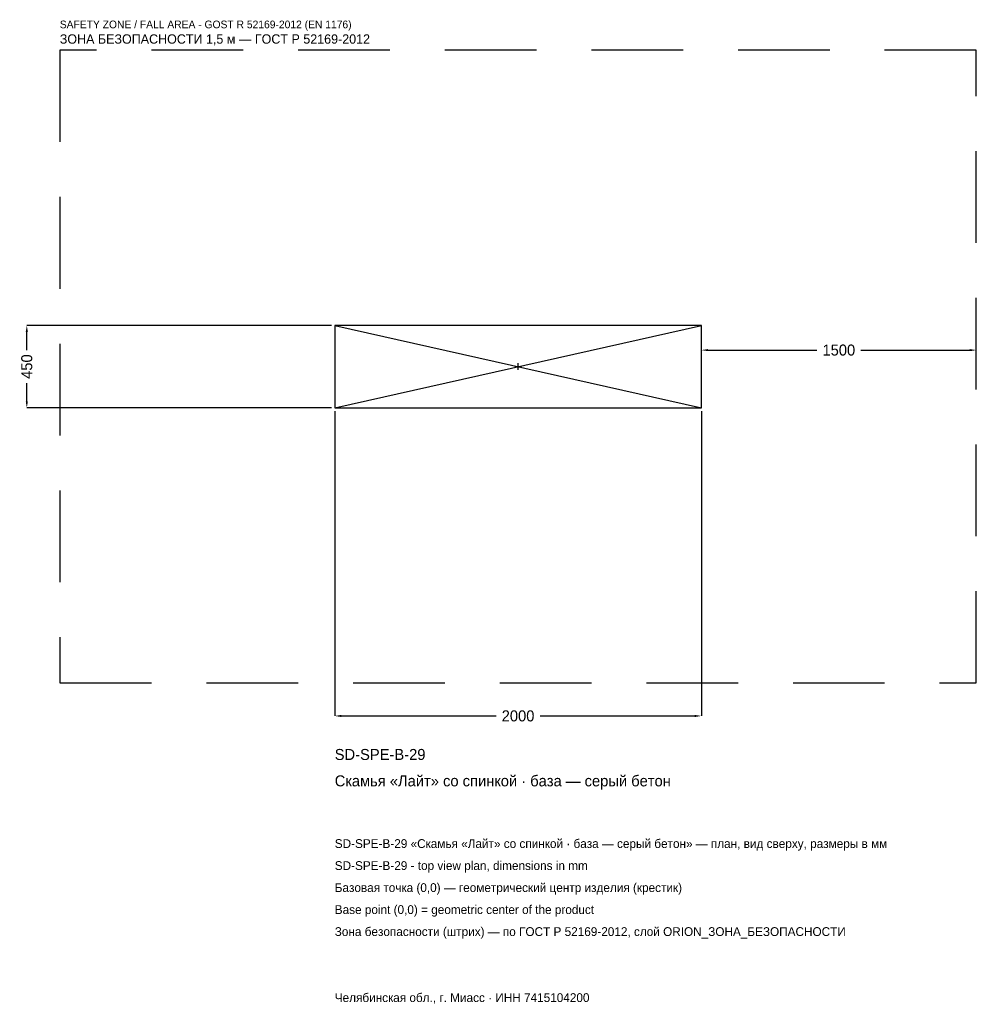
# Model space of a CAD drawing. Header units: metres. Extents: x -2719 to 2500, y -3477 to 1892.
import ezdxf

# ---------------------------------------------------------------- set-up
doc = ezdxf.new("R2010")
doc.units = ezdxf.units.M
doc.linetypes.add('DASHED', pattern=[800, 500, -300])
for name, color, linetype in [('ЗСК_ДАННЫЕ', 3, 'Continuous'), ('ЗСК_ЗОНА_БЕЗОПАСНОСТИ', 1, 'Continuous'), ('ЗСК_КОНТУР', 7, 'Continuous'), ('ЗСК_РАЗМЕРЫ', 8, 'Continuous')]:
    doc.layers.add(name, color=color, linetype=linetype)
doc.dimstyles.new('ORION', dxfattribs={"dimtxt": 60, "dimasz": 36, "dimexe": 1.25, "dimexo": 18, "dimtad": 1, "dimdec": 0, "dimcen": 2.5, "dimazin": 3, "dimtfac": 1, "dimtmove": 0, "dimatfit": 3})

# ---------------------------------------------------------------- blocks, each defined once
blk = doc.blocks.new('_CLOSEDFILLED')
at = {"color": 0, "linetype": 'BYBLOCK'}
blk.add_solid([(-1, 0.16), (0, 0), (-1, -0.16)], dxfattribs=at)
blk = doc.blocks.new('*D1')
for p, q in [((-1000, -243), (-1000, -1905)), ((1000, -243), (1000, -1905)), ((-964, -1905), (-120, -1905)), ((120, -1905), (964, -1905))]:
    blk.add_line(p, q)
at = {"layer": 'Defpoints'}
for p in [(-1000, -225), (1000, -225), (-1000, -1905)]:
    blk.add_point(p, dxfattribs=at)
at = {"layer": 'ЗСК_РАЗМЕРЫ', "xscale": 36, "yscale": 36, "rotation": 180}
blk.add_blockref('_CLOSEDFILLED', (-1000, -1905), dxfattribs=at)
at = {"layer": 'ЗСК_РАЗМЕРЫ', "xscale": 36, "yscale": 36}
blk.add_blockref('_CLOSEDFILLED', (1000, -1905), dxfattribs=at)
at = {"layer": 'ЗСК_РАЗМЕРЫ', "insert": (0, -1905), "char_height": 60, "attachment_point": 5}
blk.add_mtext('2000', dxfattribs=at)
blk = doc.blocks.new('*D2')
for p, q in [((-1018, 225), (-2680, 225)), ((-2680, 90), (-2680, 189)), ((-2680, -189), (-2680, -90)), ((-1018, -225), (-2680, -225))]:
    blk.add_line(p, q)
at = {"layer": 'Defpoints'}
for p in [(-1000, 225), (-2680, -225), (-1000, -225)]:
    blk.add_point(p, dxfattribs=at)
at = {"layer": 'ЗСК_РАЗМЕРЫ', "xscale": 36, "yscale": 36}
for p, rotation in [((-2680, 225), 90), ((-2680, -225), 270)]:
    blk.add_blockref('_CLOSEDFILLED', p, dxfattribs=dict(at, rotation=rotation))
at = {"layer": 'ЗСК_РАЗМЕРЫ', "insert": (-2680, 0), "char_height": 60, "attachment_point": 5, "rotation": 90}
blk.add_mtext('450', dxfattribs=at)
blk = doc.blocks.new('*D3')
for p, q in [((1000, 18), (1000, 90)), ((1036, 90), (1630, 90)), ((1870, 90), (2464, 90)), ((2500, 18), (2500, 90))]:
    blk.add_line(p, q)
at = {"layer": 'Defpoints'}
for p in [(1000, 90), (1000, 0), (2500, 0)]:
    blk.add_point(p, dxfattribs=at)
at = {"layer": 'ЗСК_РАЗМЕРЫ', "xscale": 36, "yscale": 36, "rotation": 180}
blk.add_blockref('_CLOSEDFILLED', (1000, 90), dxfattribs=at)
at = {"layer": 'ЗСК_РАЗМЕРЫ', "xscale": 36, "yscale": 36}
blk.add_blockref('_CLOSEDFILLED', (2500, 90), dxfattribs=at)
at = {"layer": 'ЗСК_РАЗМЕРЫ', "insert": (1750, 90), "char_height": 60, "attachment_point": 5}
blk.add_mtext('1500', dxfattribs=at)
blk = doc.blocks.new('ОРИОН SD-SPE-B-29 Скамья Лайт со спинкой · база — серый бетон')
at = {"layer": 'ЗСК_ЗОНА_БЕЗОПАСНОСТИ', "linetype": 'DASHED'}
blk.add_lwpolyline([(-2500, -1725), (2500, -1725), (2500, 1725), (-2500, 1725)], close=True, dxfattribs=at)
at = {"layer": 'ЗСК_КОНТУР'}
for p, q in [((-1000, -225), (1000, 225)), ((-1000, 225), (1000, -225))]:
    blk.add_line(p, q, dxfattribs=at)
blk.add_lwpolyline([(-1000, -225), (1000, -225), (1000, 225), (-1000, 225)], close=True, dxfattribs=at)
at = {"layer": 'ЗСК_РАЗМЕРЫ'}
for p, q in [((-18, 0), (18, 0)), ((0, -18), (0, 18))]:
    blk.add_line(p, q, dxfattribs=at)
at = {"layer": 'ЗСК_ДАННЫЕ'}
for tag, p in [('АРТИКУЛ', (-1000, -2145)), ('НАИМЕНОВАНИЕ', (-1000, -2289))]:
    blk.add_attdef(tag, p, '', height=60, dxfattribs=at)
at = {"layer": 'ЗСК_ДАННЫЕ', "flags": 1}
for tag, p in [('ПРОИЗВОДИТЕЛЬ', (-1000, -2433)), ('ТЕЛЕФОН', (-1000, -2577)), ('САЙТ', (-1000, -2865)), ('АДРЕС', (-1000, -3009)), ('РЕКВИЗИТЫ', (-1000, -3153)), ('ГАБАРИТЫ', (-1000, -3297)), ('ЗОНА_БЕЗОПАСНОСТИ', (-1000, -3441))]:
    blk.add_attdef(tag, p, '', height=60, dxfattribs=at)
at = {"layer": 'ЗСК_ЗОНА_БЕЗОПАСНОСТИ', "color": 1}
for s, height, p in [('SAFETY ZONE / FALL AREA - GOST R 52169-2012 (EN 1176)', 42, (-2500, 1845)), ('ЗОНА БЕЗОПАСНОСТИ 1,5 м — ГОСТ Р 52169-2012', 51, (-2500, 1761))]:
    blk.add_text(s, height=height, dxfattribs=at).set_placement(p)
at = {"layer": 'ЗСК_РАЗМЕРЫ'}
dim = blk.add_linear_dim(base=(-2680, -225), p1=(-1000, -225), p2=(-1000, 225), angle=90, dimstyle='ORION', dxfattribs=at)
dim.commit()
dim.dimension.update_dxf_attribs({"geometry": '*D2', "text_midpoint": (-2680, 0)})
for base, p1, p2, picture, middle in [((1000, 90), (1000, 0), (2500, 0), '*D3', (1750, 90)), ((-1000, -1905), (-1000, -225), (1000, -225), '*D1', (0, -1905))]:
    dim = blk.add_linear_dim(base=base, p1=p1, p2=p2, dimstyle='ORION', dxfattribs=at)
    dim.commit()
    dim.dimension.update_dxf_attribs({"geometry": picture, "text_midpoint": middle})

msp = doc.modelspace()

# ---------------------------------------------------------------- block references
msp.add_blockref('ОРИОН SD-SPE-B-29 Скамья Лайт со спинкой · база — серый бетон', (0, 0)).add_auto_attribs({'АРТИКУЛ': 'SD-SPE-B-29', 'НАИМЕНОВАНИЕ': 'Скамья «Лайт» со спинкой · база — серый бетон'})

# ---------------------------------------------------------------- texts
at = {"layer": 'ЗСК_ДАННЫЕ', "color": 3}
for s, p in [('SD-SPE-B-29 «Скамья «Лайт» со спинкой · база — серый бетон» — план, вид сверху, размеры в мм', (-1000, -2625)), ('SD-SPE-B-29 - top view plan, dimensions in mm', (-1000, -2745)), ('Челябинская обл., г. Миасс · ИНН 7415104200', (-1000, -3465))]:
    msp.add_text(s, height=48, dxfattribs=at).set_placement(p)
at = {"layer": 'ЗСК_ДАННЫЕ', "color": 7}
for s, p in [('Базовая точка (0,0) — геометрический центр изделия (крестик)', (-1000, -2865)), ('Base point (0,0) = geometric center of the product', (-1000, -2985))]:
    msp.add_text(s, height=48, dxfattribs=at).set_placement(p)
at = {"layer": 'ЗСК_ДАННЫЕ', "color": 1}
msp.add_text('Зона безопасности (штрих) — по ГОСТ Р 52169-2012, слой ORION_ЗОНА_БЕЗОПАСНОСТИ', height=48, dxfattribs=at).set_placement((-1000, -3105))

doc.saveas('drawing.dxf')
